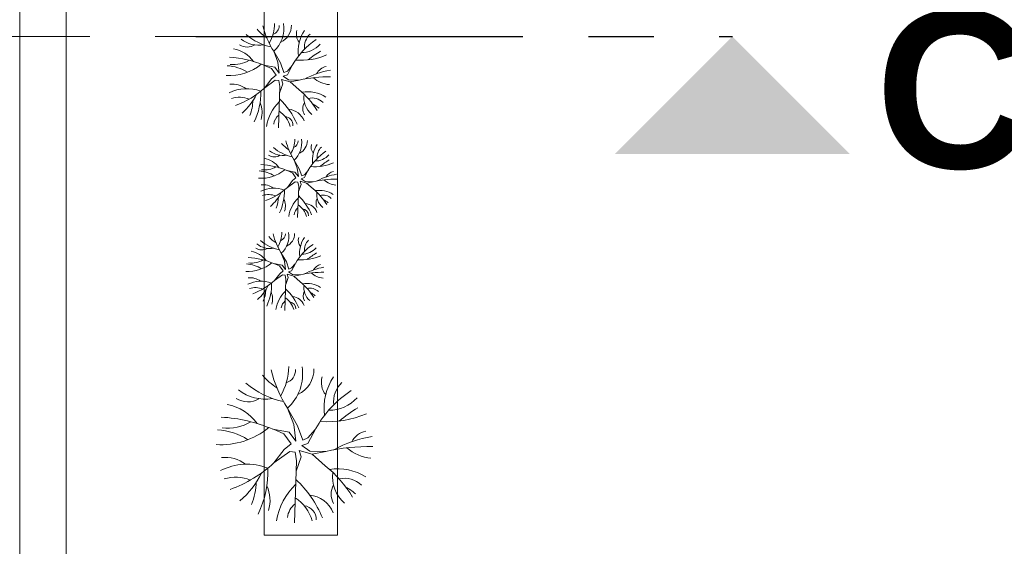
# Model space of a CAD drawing. Extents: x -61922 to 269817, y -51921 to -896.
# Tile 32 of 37: x 6010 to 6762, y -38580 to -38177. Entities that reach past the tile are written whole.
import ezdxf

# ---------------------------------------------------------------- set-up
doc = ezdxf.new("R2010")
doc.units = 0
doc.header["$LTSCALE"] = 0.1
doc.header["$MEASUREMENT"] = 0
doc.linetypes.add('AXESx2', pattern=[4, 2.5, -0.5, 0.5, -0.5])
doc.layers.get('0').update_dxf_attribs({"lineweight": 9})
doc.layers.add('Aucune', color=7, linetype='Continuous', lineweight=9)
doc.styles.add('STYLE_GENERE_6', font='arialbd.ttf')

msp = doc.modelspace()

# ---------------------------------------------------------------- linework, layer by layer
at = {"color": 253, "linetype": 'Continuous', "lineweight": 20}
for p, q in [((6045.153, -38624.295), (6045.153, -37404.905)), ((6196.639, -38571.454), (6196.639, -37404.106)), ((6196.639, -37429.893), (6196.639, -38571.454)), ((6252.511, -38571.454), (6252.511, -37429.893)), ((6252.511, -38571.454), (6252.511, -37431.481)), ((6009.775, -38588.482), (6009.775, -37531.994)), ((6203.862, -38201.555), (6208.991, -38210.471)), ((6207.069, -38209.813), (6203.862, -38201.555)), ((6204.749, -38213.712), (6196.416, -38212.21)), ((6202.09, -38214.595), (6196.848, -38212.288)), ((6205.718, -38219.74), (6202.09, -38214.595)), ((6204.749, -38213.712), (6208.15, -38218.35)), ((6208.15, -38218.35), (6207.069, -38209.813)), ((6208.991, -38210.471), (6211.69, -38217.729)), ((6218.088, -38212.321), (6214.309, -38216.625)), ((6214.35, -38219.427), (6218.292, -38211.933)), ((6202.243, -38222.52), (6196.969, -38229.381)), ((6205.023, -38223.563), (6196.969, -38229.381)), ((6202.243, -38222.52), (6205.718, -38219.74)), ((6207.803, -38223.91), (6205.023, -38223.563)), ((6210.93, -38226.343), (6209.917, -38223.112)), ((6216.49, -38224.953), (6209.917, -38223.112)), ((6214.35, -38219.427), (6211.149, -38220.512)), ((6211.149, -38220.512), (6215.253, -38223.4)), ((6211.69, -38217.729), (6214.309, -38216.625)), ((6215.253, -38223.4), (6223.422, -38223.602)), ((6216.49, -38224.953), (6223.422, -38223.602)), ((6207.456, -38259.987), (6208.498, -38228.428)), ((6208.498, -38228.428), (6207.803, -38223.91)), ((6208.326, -38233.623), (6210.93, -38226.343)), ((6223.162, -38230.81), (6216.49, -38224.953)), ((6219.463, -38284.699), (6223.31, -38291.386)), ((6221.868, -38290.893), (6219.463, -38284.699)), ((6222.68, -38297.296), (6221.868, -38290.893)), ((6223.31, -38291.386), (6225.334, -38296.83)), ((6220.128, -38293.817), (6213.879, -38292.69)), ((6218.134, -38294.479), (6214.203, -38292.749)), ((6220.855, -38298.338), (6218.134, -38294.479)), ((6218.249, -38300.423), (6220.855, -38298.338)), ((6220.128, -38293.817), (6222.68, -38297.296)), ((6227.33, -38298.103), (6224.928, -38298.917)), ((6224.928, -38298.917), (6228.006, -38301.083)), ((6225.334, -38296.83), (6227.299, -38296.002)), ((6230.133, -38292.774), (6227.299, -38296.002)), ((6227.33, -38298.103), (6230.286, -38292.483)), ((6218.249, -38300.423), (6214.294, -38305.568)), ((6220.334, -38301.205), (6214.294, -38305.568)), ((6222.419, -38301.466), (6220.334, -38301.205)), ((6222.158, -38328.523), (6222.94, -38304.854)), ((6222.94, -38304.854), (6222.419, -38301.466)), ((6222.811, -38308.75), (6224.765, -38303.29)), ((6224.765, -38303.29), (6224.004, -38300.867)), ((6228.934, -38302.247), (6224.004, -38300.867)), ((6228.006, -38301.083), (6234.133, -38301.234)), ((6228.934, -38302.247), (6234.133, -38301.234)), ((6233.938, -38306.641), (6228.934, -38302.247)), ((6209.661, -38355.85), (6213.508, -38362.537)), ((6212.066, -38362.043), (6209.661, -38355.85)), ((6210.326, -38364.967), (6204.077, -38363.841)), ((6208.332, -38365.629), (6204.401, -38363.899)), ((6211.053, -38369.489), (6208.332, -38365.629)), ((6210.326, -38364.967), (6212.878, -38368.446)), ((6212.878, -38368.446), (6212.066, -38362.043)), ((6213.508, -38362.537), (6215.532, -38367.981)), ((6220.331, -38363.924), (6217.497, -38367.152)), ((6217.528, -38369.253), (6220.484, -38363.633)), ((6208.447, -38371.574), (6204.492, -38376.719)), ((6210.532, -38372.355), (6204.492, -38376.719)), ((6208.447, -38371.574), (6211.053, -38369.489)), ((6212.617, -38372.616), (6210.532, -38372.355)), ((6213.138, -38376.004), (6212.617, -38372.616)), ((6214.963, -38374.44), (6214.202, -38372.018)), ((6219.133, -38373.398), (6214.202, -38372.018)), ((6217.528, -38369.253), (6215.126, -38370.068)), ((6215.126, -38370.068), (6218.204, -38372.233)), ((6215.532, -38367.981), (6217.497, -38367.152)), ((6218.204, -38372.233), (6224.331, -38372.385)), ((6219.133, -38373.398), (6224.331, -38372.385)), ((6224.136, -38377.791), (6219.133, -38373.398)), ((6212.356, -38399.674), (6213.138, -38376.004)), ((6213.01, -38379.901), (6214.963, -38374.44)), ((6214.318, -38474.438), (6222.01, -38487.811)), ((6219.128, -38486.824), (6214.318, -38474.438)), ((6220.75, -38499.63), (6219.128, -38486.824)), ((6215.648, -38492.673), (6203.149, -38490.42)), ((6211.659, -38493.997), (6203.796, -38490.536)), ((6217.102, -38501.715), (6211.659, -38493.997)), ((6215.648, -38492.673), (6220.75, -38499.63)), ((6222.01, -38487.811), (6226.059, -38498.699)), ((6235.656, -38490.587), (6229.989, -38497.043)), ((6230.05, -38501.245), (6235.962, -38490.005)), ((6211.889, -38505.885), (6217.102, -38501.715)), ((6230.05, -38501.245), (6225.248, -38502.873)), ((6226.059, -38498.699), (6229.989, -38497.043)), ((6211.889, -38505.885), (6203.979, -38516.176)), ((6216.059, -38507.449), (6203.979, -38516.176)), ((6220.229, -38507.97), (6216.059, -38507.449)), ((6221.272, -38514.746), (6220.229, -38507.97)), ((6224.92, -38511.619), (6223.4, -38506.773)), ((6233.26, -38509.534), (6223.4, -38506.773)), ((6225.248, -38502.873), (6231.404, -38507.205)), ((6231.404, -38507.205), (6243.657, -38507.508)), ((6233.26, -38509.534), (6243.657, -38507.508)), ((6243.267, -38518.321), (6233.26, -38509.534)), ((6219.708, -38562.086), (6221.272, -38514.746)), ((6221.014, -38522.539), (6224.92, -38511.619)), ((6196.639, -38571.454), (6252.511, -38571.454))]:
    msp.add_line(p, q, dxfattribs=at)
at = {"linetype": 'AXESx2', "ltscale": 1000}
msp.add_line((3413.308, -38190.229), (6144.356, -38190.229), dxfattribs=at)
at = {"linetype": 'AXESx2', "lineweight": 30, "ltscale": 1000}
msp.add_line((6144.356, -38190.229), (6554.498, -38190.229), dxfattribs=at)
at = {"color": 253, "linetype": 'Continuous', "lineweight": 20}
for centre, radius, start, end in [((6221.537, -38157.276), 40.987, 222.047971, 235.862178), ((6260.904, -38165.67), 67.391, 194.035905, 212.174323), ((6172.967, -38179.613), 31.597, 330.196766, 358.765285), ((6201.027, -38181.939), 7.012, 288.598975, 0.670918), ((6188.134, -38184.082), 23.509, 311.99057, 9.062438), ((6203.566, -38181.954), 13.779, 294.10058, 2.17431), ((6231.007, -38188.403), 9.848, 163.392398, 219.128815), ((6251.202, -38201.606), 28.698, 145.961949, 187.262515), ((6192.458, -38174.946), 21.935, 231.882458, 279.800424), ((6211.12, -38154.954), 44.204, 229.974867, 257.925168), ((6267.669, -38239.856), 56.726, 123.521104, 150.511283), ((6241.208, -38198.388), 13.846, 133.622837, 186.111567), ((6167.995, -38224.499), 25.499, 36.563673, 78.107827), ((6183.711, -38187.77), 10.529, 236.070738, 302.39629), ((6224.995, -38183.166), 19.399, 269.791236, 317.909818), ((6166.098, -38282.871), 76.89, 66.777683, 87.021028), ((6173.328, -38188.003), 23.67, 263.39519, 300.401972), ((6224.623, -38159.404), 48.994, 265.26338, 293.451251), ((6273.096, -38258.051), 65.805, 120.462511, 130.576833), ((6169.837, -38181.568), 38.587, 266.611408, 309.455724), ((6166.909, -38243.229), 30.657, 56.791628, 87.465845), ((6257.012, -38276.47), 61.311, 99.26545, 118.78759), ((6246.157, -38223.793), 10.833, 102.264604, 151.646842), ((6245.153, -38315.645), 94.574, 88.673421, 103.28387), ((6248.426, -38205.668), 21.435, 228.439483, 264.734601), ((6183.284, -38259.597), 29.518, 68.923091, 117.14338), ((6172.135, -38243.983), 17.371, 53.119809, 96.315533), ((6153.098, -38182.097), 64.501, 289.56904, 312.85653), ((6182.001, -38280.7), 64.677, 31.602973, 50.476228), ((6177.565, -38256.577), 19.931, 67.868009, 107.453873), ((6151.693, -38215.727), 43.245, 310.293261, 334.184107), ((6143.702, -38233.704), 50.225, 334.344898, 1.883503), ((6167.589, -38280.396), 58.846, 23.061414, 46.375102), ((6229.483, -38259.145), 26.744, 57.638179, 98.842102), ((6243.975, -38236.736), 17.122, 171.728528, 229.999247), ((6232.969, -38249.852), 12.628, 46.652268, 102.804303), ((6153.093, -38237.719), 34.925, 338.266723, 357.927431), ((6177.729, -38248.377), 17.29, 342.334027, 25.090602), ((6230.904, -38264.037), 32.945, 133.784597, 171.092477), ((6213.912, -38259.837), 14.115, 20.844507, 84.869852), ((6236.202, -38245.301), 10.05, 152.321671, 208.115907), ((6221.121, -38265.031), 26.453, 48.84319, 61.84536), ((6214.009, -38258.388), 10.197, 127.686163, 173.32079), ((6196.312, -38264.784), 21.071, 16.114364, 56.704981), ((6211.518, -38258.243), 7.069, 358.697145, 82.429309), ((6196.292, -38268.243), 23.698, 330.196766, 358.765285), ((6207.667, -38271.594), 17.632, 311.99057, 9.062438), ((6224.907, -38249.748), 33.153, 229.974867, 257.925168), ((6232.72, -38251.49), 30.74, 222.047971, 235.862178), ((6262.245, -38257.785), 50.543, 194.035905, 212.174323), ((6217.337, -38269.987), 5.259, 288.598975, 0.670918), ((6219.241, -38269.998), 10.334, 294.10058, 2.17431), ((6239.822, -38274.835), 7.386, 163.392398, 219.128815), ((6254.968, -38284.738), 21.523, 145.961949, 187.262515), ((6247.473, -38282.324), 10.384, 133.622837, 186.111567), ((6192.563, -38301.907), 19.125, 36.563673, 78.107827), ((6204.35, -38274.36), 7.897, 236.070738, 302.39629), ((6210.91, -38264.742), 16.452, 231.882458, 279.800424), ((6267.318, -38313.425), 42.544, 123.521104, 150.511283), ((6235.313, -38270.907), 14.549, 269.791236, 317.909818), ((6191.141, -38345.686), 57.668, 66.777683, 87.021028), ((6196.562, -38274.535), 17.753, 263.39519, 300.401972), ((6235.034, -38253.086), 36.746, 265.26338, 293.451251), ((6271.388, -38327.071), 49.354, 120.462511, 130.576833), ((6193.944, -38269.709), 28.94, 266.611408, 309.455724), ((6191.749, -38315.955), 22.993, 56.791628, 87.465845), ((6259.326, -38340.885), 45.983, 99.26545, 118.78759), ((6251.184, -38301.378), 8.125, 102.264604, 151.646842), ((6204.03, -38328.231), 22.138, 68.923091, 117.14338), ((6195.668, -38316.52), 13.028, 53.119809, 96.315533), ((6181.39, -38270.106), 48.376, 289.56904, 312.85653), ((6250.431, -38370.267), 70.93, 88.673421, 103.28387), ((6252.886, -38287.784), 16.076, 228.439483, 264.734601), ((6199.741, -38325.966), 14.949, 67.868009, 107.453873), ((6180.337, -38295.328), 32.434, 310.293261, 334.184107), ((6181.386, -38311.822), 26.194, 338.266723, 357.927431), ((6174.343, -38308.811), 37.669, 334.344898, 1.883503), ((6239.744, -38331.56), 24.709, 133.784597, 171.092477), ((6192.258, -38343.83), 44.134, 23.061414, 46.375102), ((6203.068, -38344.058), 48.508, 31.602973, 50.476228), ((6238.679, -38327.892), 20.058, 57.638179, 98.842102), ((6243.718, -38317.508), 7.537, 152.321671, 208.115907), ((6249.548, -38311.085), 12.842, 171.728528, 229.999247), ((6241.293, -38320.922), 9.471, 46.652268, 102.804303), ((6199.863, -38319.816), 12.968, 342.334027, 25.090602), ((6227.073, -38327.324), 7.648, 127.686163, 173.32079), ((6213.801, -38332.121), 15.803, 16.114364, 56.704981), ((6227.001, -38328.41), 10.587, 20.844507, 84.869852), ((6232.407, -38332.306), 19.84, 48.84319, 61.84536), ((6225.205, -38327.215), 5.302, 358.697145, 82.429309), ((6222.918, -38322.641), 30.74, 222.047971, 235.862178), ((6252.443, -38328.936), 50.543, 194.035905, 212.174323), ((6186.49, -38339.393), 23.698, 330.196766, 358.765285), ((6207.535, -38341.138), 5.259, 288.598975, 0.670918), ((6197.866, -38342.745), 17.632, 311.99057, 9.062438), ((6209.44, -38341.149), 10.334, 294.10058, 2.17431), ((6230.02, -38345.986), 7.386, 163.392398, 219.128815), ((6245.166, -38355.888), 21.523, 145.961949, 187.262515), ((6201.108, -38335.893), 16.452, 231.882458, 279.800424), ((6215.105, -38320.899), 33.153, 229.974867, 257.925168), ((6257.517, -38384.576), 42.544, 123.521104, 150.511283), ((6237.671, -38353.475), 10.384, 133.622837, 186.111567), ((6182.761, -38373.058), 19.125, 36.563673, 78.107827), ((6194.548, -38345.511), 7.897, 236.070738, 302.39629), ((6225.232, -38324.237), 36.746, 265.26338, 293.451251), ((6225.511, -38342.058), 14.549, 269.791236, 317.909818), ((6261.586, -38398.221), 49.354, 120.462511, 130.576833), ((6184.143, -38340.86), 28.94, 266.611408, 309.455724), ((6181.947, -38387.105), 22.993, 56.791628, 87.465845), ((6181.339, -38416.836), 57.668, 66.777683, 87.021028), ((6186.761, -38345.686), 17.753, 263.39519, 300.401972), ((6249.524, -38412.036), 45.983, 99.26545, 118.78759), ((6241.382, -38372.528), 8.125, 102.264604, 151.646842), ((6240.629, -38441.418), 70.93, 88.673421, 103.28387), ((6243.085, -38358.935), 16.076, 228.439483, 264.734601), ((6194.228, -38399.381), 22.138, 68.923091, 117.14338), ((6185.866, -38387.67), 13.028, 53.119809, 96.315533), ((6171.588, -38341.257), 48.376, 289.56904, 312.85653), ((6170.535, -38366.479), 32.434, 310.293261, 334.184107), ((6164.541, -38379.962), 37.669, 334.344898, 1.883503), ((6193.266, -38415.209), 48.508, 31.602973, 50.476228), ((6228.877, -38399.043), 20.058, 57.638179, 98.842102), ((6239.746, -38382.235), 12.842, 171.728528, 229.999247), ((6189.939, -38397.117), 14.949, 67.868009, 107.453873), ((6171.584, -38382.973), 26.194, 338.266723, 357.927431), ((6190.061, -38390.966), 12.968, 342.334027, 25.090602), ((6229.942, -38402.711), 24.709, 133.784597, 171.092477), ((6182.456, -38414.981), 44.134, 23.061414, 46.375102), ((6217.199, -38399.561), 10.587, 20.844507, 84.869852), ((6233.916, -38388.659), 7.537, 152.321671, 208.115907), ((6231.491, -38392.073), 9.471, 46.652268, 102.804303), ((6222.605, -38403.457), 19.84, 48.84319, 61.84536), ((6217.271, -38398.475), 7.648, 127.686163, 173.32079), ((6203.999, -38403.271), 15.803, 16.114364, 56.704981), ((6215.403, -38398.365), 5.302, 358.697145, 82.429309), ((6240.831, -38408.02), 61.48, 222.047971, 235.862178), ((6299.881, -38420.609), 101.087, 194.035905, 212.174323), ((6167.975, -38441.525), 47.395, 330.196766, 358.765285), ((6210.065, -38445.014), 10.518, 288.598975, 0.670918), ((6190.726, -38448.228), 35.264, 311.99057, 9.062438), ((6213.874, -38445.036), 20.669, 294.10058, 2.17431), ((6225.205, -38404.536), 66.306, 229.974867, 257.925168), ((6255.036, -38454.71), 14.772, 163.392398, 219.128815), ((6285.327, -38474.515), 43.046, 145.961949, 187.262515), ((6270.337, -38469.687), 20.768, 133.622837, 186.111567), ((6197.212, -38434.523), 32.903, 231.882458, 279.800424), ((6310.028, -38531.89), 85.089, 123.521104, 150.511283), ((6160.517, -38508.854), 38.249, 36.563673, 78.107827), ((6184.091, -38453.759), 15.793, 236.070738, 302.39629), ((6246.017, -38446.854), 29.099, 269.791236, 317.909818), ((6245.459, -38411.212), 73.491, 265.26338, 293.451251), ((6318.168, -38559.181), 98.708, 120.462511, 130.576833), ((6157.672, -38596.411), 115.335, 66.777683, 87.021028), ((6168.516, -38454.109), 35.505, 263.39519, 300.401972), ((6163.28, -38444.458), 57.88, 266.611408, 309.455724), ((6158.888, -38536.949), 45.985, 56.791628, 87.465845), ((6277.759, -38507.794), 16.25, 102.264604, 151.646842), ((6294.043, -38586.81), 91.967, 99.26545, 118.78759), ((6276.254, -38645.573), 141.861, 88.673421, 103.28387), ((6281.164, -38480.608), 32.152, 228.439483, 264.734601), ((6183.451, -38561.5), 44.277, 68.923091, 117.14338), ((6166.727, -38538.079), 26.056, 53.119809, 96.315533), ((6138.171, -38445.251), 96.752, 289.56904, 312.85653), ((6136.065, -38495.696), 64.868, 310.293261, 334.184107), ((6124.078, -38522.662), 75.337, 334.344898, 1.883503), ((6181.527, -38593.155), 97.016, 31.602973, 50.476228), ((6252.749, -38560.823), 40.116, 57.638179, 98.842102), ((6274.487, -38527.209), 25.683, 171.728528, 229.999247), ((6174.872, -38556.971), 29.897, 67.868009, 107.453873), ((6138.164, -38528.683), 52.388, 338.266723, 357.927431), ((6159.908, -38592.7), 88.269, 23.061414, 46.375102), ((6257.978, -38546.883), 18.941, 46.652268, 102.804303), ((6175.117, -38544.67), 25.936, 342.334027, 25.090602), ((6254.88, -38568.16), 49.417, 133.784597, 171.092477), ((6262.827, -38540.056), 15.075, 152.321671, 208.115907), ((6240.206, -38569.651), 39.68, 48.84319, 61.84536), ((6202.992, -38569.281), 31.606, 16.114364, 56.704981), ((6229.393, -38561.86), 21.173, 20.844507, 84.869852), ((6229.537, -38559.687), 15.295, 127.686163, 173.32079), ((6225.802, -38559.469), 10.603, 358.697145, 82.429309)]:
    msp.add_arc(centre, radius, start, end, dxfattribs=at)
at = {"layer": 'Aucune', "color": 7, "linetype": 'Continuous', "lineweight": 15}
msp.add_solid([(6464.642, -38280.085), (6644.354, -38280.085), (6554.498, -38190.229)], dxfattribs=at)

# ---------------------------------------------------------------- texts
at = {"layer": 'Aucune', "color": 7, "linetype": 'Continuous', "lineweight": 50, "insert": (6663.731, -38170.852), "char_height": 120, "attachment_point": 1, "line_spacing_factor": 0.975772, "style": 'STYLE_GENERE_6'}
msp.add_mtext('C', dxfattribs=at)

doc.saveas('drawing.dxf')
